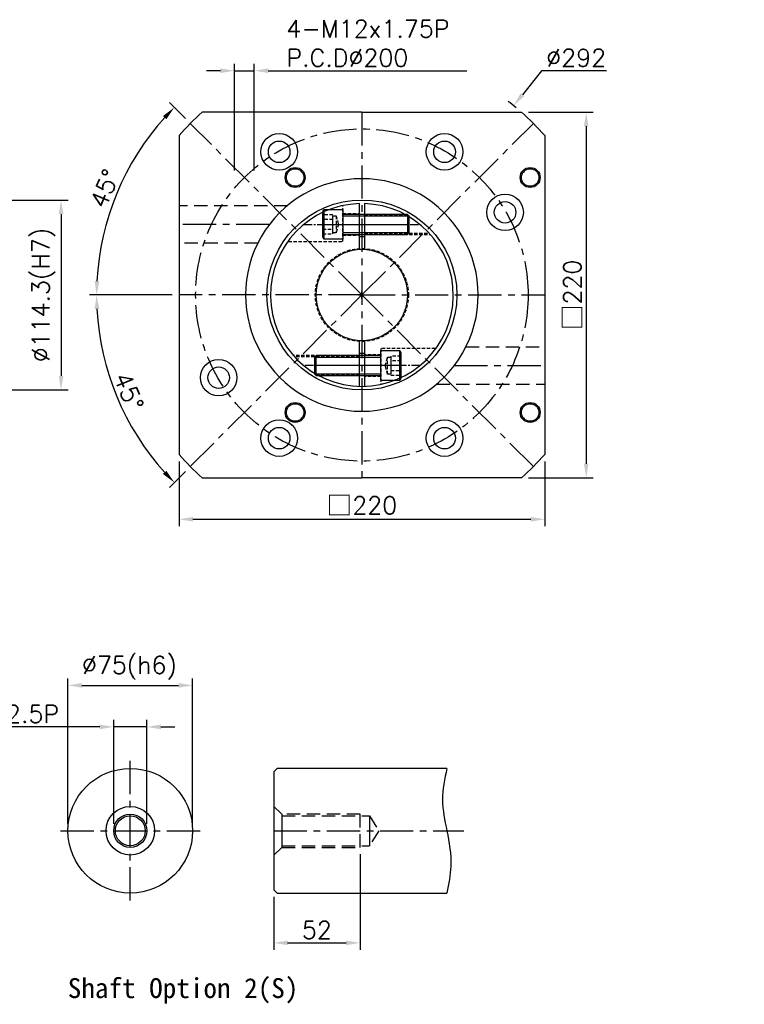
# Model space of a CAD drawing. Header units: millimetres. Extents: x -530 to 775, y -19 to 742.
# Tile 2 of 2: x 339 to 775, y 140 to 733. Entities that reach past the tile are written whole.
import ezdxf

# ---------------------------------------------------------------- set-up
doc = ezdxf.new("R2010")
doc.units = ezdxf.units.MM
doc.header["$LTSCALE"] = 4
doc.linetypes.add('CENTER', pattern=[2, 1.25, -0.25, 0.25, -0.25])
doc.linetypes.add('DASHED', pattern=[0.75, 0.5, -0.25])
for name, color, linetype in [('DIM', 6, 'Continuous'), ('M12x40L螺絲', 7, 'Continuous'), ('MF220X1-212', 7, 'Continuous'), ('MF220X1-511', 7, 'Continuous'), ('圖框', 7, 'Continuous')]:
    doc.layers.add(name, color=color, linetype=linetype)
doc.styles.get("Standard").update_dxf_attribs({"font": 'romans.shx'})
doc.dimstyles.new('R', dxfattribs={"dimscale": 4.2, "dimtxt": 2.5, "dimasz": 2, "dimexe": 1, "dimexo": 1, "dimgap": 0.6, "dimtad": 1, "dimtoh": 1, "dimdec": 4, "dimdsep": 46, "dimtxsty": 'Standard', "dimcen": 0.5, "dimdle": 1, "dimclrt": 7, "dimadec": 4, "dimazin": 2, "dimtfac": 1, "dimtdec": 4, "dimtofl": 0, "dimtmove": 0, "dimatfit": 3, "dimfxl": 0, "dimtolj": 1, "dimarcsym": 0})
doc.dimstyles.get("Standard").update_dxf_attribs({"dimscale": 4.2, "dimtxt": 2.5, "dimasz": 2, "dimexe": 1, "dimexo": 1, "dimgap": 0.6, "dimtad": 1, "dimdec": 4, "dimdsep": 46, "dimtxsty": 'Standard', "dimcen": 0.5, "dimdle": 1, "dimclrt": 7, "dimadec": 4, "dimazin": 2, "dimtfac": 1, "dimtdec": 4, "dimtofl": 0, "dimtmove": 0, "dimatfit": 3, "dimfxl": 0, "dimtolj": 1, "dimarcsym": 0})

# ---------------------------------------------------------------- blocks, each defined once
blk = doc.blocks.new('*D32')
at = {"color": 0, "lineweight": -2, "ltscale": 2}
for p, q in [((278.44, 624.47), (368.44, 624.47)), ((364.24, 616.07), (364.24, 518.57)), ((278.44, 510.17), (368.44, 510.17))]:
    blk.add_line(p, q, dxfattribs=at)
at = {"color": 0, "ltscale": 2}
for points in [[(362.84, 616.07), (365.64, 616.07), (364.24, 624.47)], [(362.84, 518.57), (365.64, 518.57), (364.24, 510.17)]]:
    blk.add_solid(points, dxfattribs=at)
at = {"layer": 'Defpoints', "color": 0, "ltscale": 2}
for p in [(274.24, 624.47), (274.24, 510.17), (364.24, 510.17)]:
    blk.add_point(p, dxfattribs=at)
at = {"color": 7, "ltscale": 2, "insert": (353.72, 567.32), "char_height": 10.5, "attachment_point": 5, "rotation": 90}
blk.add_mtext('\\A1;%%C114.3(H7)', dxfattribs=at)
blk = doc.blocks.new('*D35')
at = {"color": 0, "lineweight": -2, "ltscale": 2}
for p, q in [((431.02, 567.32), (381.42, 567.32)), ((439.02, 461.11), (429.4, 451.5))]:
    blk.add_line(p, q, dxfattribs=at)
blk.add_arc((545.22, 567.32), 159.6, 183.01591, 221.98409, dxfattribs=at)
at = {"color": 0, "ltscale": 2}
for points in [[(384.45, 558.89), (387.24, 558.96), (385.62, 567.32)], [(427.6, 461.53), (425.57, 459.6), (432.37, 454.47)]]:
    blk.add_solid(points, dxfattribs=at)
at = {"layer": 'Defpoints', "color": 0, "ltscale": 2}
for p in [(435.22, 567.32), (545.22, 567.32), (545.22, 567.32), (391.06, 526.01), (441.99, 464.08)]:
    blk.add_point(p, dxfattribs=at)
at = {"color": 7, "ltscale": 2, "insert": (404.95, 509.22), "char_height": 10.5, "attachment_point": 5, "rotation": 292.5}
blk.add_mtext('\\A1;45°', dxfattribs=at)
blk = doc.blocks.new('*D36')
at = {"color": 0, "lineweight": -2, "ltscale": 2}
for p, q in [((439.02, 673.53), (429.39, 683.15)), ((431.02, 567.32), (381.41, 567.32))]:
    blk.add_line(p, q, dxfattribs=at)
blk.add_arc((545.22, 567.32), 159.61, 138.01569, 176.98431, dxfattribs=at)
at = {"color": 0, "ltscale": 2}
for points in [[(425.56, 675.05), (427.6, 673.13), (432.36, 680.18)], [(387.23, 575.68), (384.43, 575.76), (385.61, 567.32)]]:
    blk.add_solid(points, dxfattribs=at)
at = {"layer": 'Defpoints', "color": 0, "ltscale": 2}
for p in [(441.99, 670.56), (407, 647.13), (435.22, 567.32), (545.22, 567.32), (545.22, 567.32)]:
    blk.add_point(p, dxfattribs=at)
at = {"color": 7, "ltscale": 2, "insert": (390.58, 631.38), "char_height": 10.5, "attachment_point": 5, "rotation": 67.5}
blk.add_mtext('\\A1;45°', dxfattribs=at)
blk = doc.blocks.new('*D37')
at = {"color": 0, "lineweight": -2, "ltscale": 2}
for p, q in [((653.41, 702.32), (641.78, 687.81)), ((692.43, 702.32), (653.41, 702.32)), ((545.22, 565.22), (545.22, 569.42)), ((543.12, 567.32), (547.32, 567.32))]:
    blk.add_line(p, q, dxfattribs=at)
blk.add_arc((545.22, 567.32), 146, 50.53614, 52.93953, dxfattribs=at)
at = {"color": 0, "ltscale": 2}
blk.add_solid([(640.69, 688.68), (642.87, 686.93), (636.53, 681.25)], dxfattribs=at)
at = {"layer": 'Defpoints', "color": 0, "ltscale": 2}
for p in [(636.53, 681.25), (453.92, 453.39)]:
    blk.add_point(p, dxfattribs=at)
at = {"color": 7, "ltscale": 2, "insert": (674.18, 710.09), "char_height": 10.5, "attachment_point": 5}
blk.add_mtext('\\A1;∅292', dxfattribs=at)
blk = doc.blocks.new('*D14')
at = {"color": 0, "lineweight": -2, "ltscale": 2}
for p, q in [((468.51, 642.23), (468.51, 706.52)), ((480.51, 642.23), (480.51, 706.52)), ((460.11, 702.32), (451.71, 702.32)), ((468.51, 702.32), (480.51, 702.32)), ((488.91, 702.32), (608.35, 702.32))]:
    blk.add_line(p, q, dxfattribs=at)
at = {"color": 0, "ltscale": 2}
for points in [[(460.11, 703.72), (460.11, 700.92), (468.51, 702.32)], [(488.91, 703.72), (488.91, 700.92), (480.51, 702.32)]]:
    blk.add_solid(points, dxfattribs=at)
at = {"layer": 'Defpoints', "color": 0, "ltscale": 2}
for p in [(480.51, 702.32), (468.51, 638.03), (480.51, 638.03)]:
    blk.add_point(p, dxfattribs=at)
at = {"color": 7, "ltscale": 2, "insert": (499.83, 732.84), "char_height": 10.5, "attachment_point": 1}
blk.add_mtext('\\A1;4-M12x1.75P\\PP.C.D%%C200', dxfattribs=at)
blk = doc.blocks.new('*D46')
at = {"color": 0, "lineweight": -2, "ltscale": 2}
for p, q in [((368.4, 249.04), (368.4, 336.54)), ((376.8, 332.34), (435, 332.34)), ((443.4, 249.04), (443.4, 336.54))]:
    blk.add_line(p, q, dxfattribs=at)
at = {"color": 0, "ltscale": 2}
for points in [[(376.8, 333.74), (376.8, 330.94), (368.4, 332.34)], [(435, 333.74), (435, 330.94), (443.4, 332.34)]]:
    blk.add_solid(points, dxfattribs=at)
at = {"layer": 'Defpoints', "color": 0, "ltscale": 2}
for p in [(443.4, 332.34), (368.4, 244.84), (443.4, 244.84)]:
    blk.add_point(p, dxfattribs=at)
at = {"color": 7, "ltscale": 2, "insert": (405.41, 342.86), "char_height": 10.5, "attachment_point": 5}
blk.add_mtext('\\A1;%%C75(h6)', dxfattribs=at)
blk = doc.blocks.new('*D47')
at = {"color": 0, "lineweight": -2, "ltscale": 2}
for p, q in [((395.9, 249.04), (395.9, 311.54)), ((415.9, 249.04), (415.9, 311.54)), ((387.5, 307.34), (290.09, 307.34)), ((415.9, 307.34), (395.9, 307.34)), ((424.3, 307.34), (432.7, 307.34))]:
    blk.add_line(p, q, dxfattribs=at)
at = {"color": 0, "ltscale": 2}
for points in [[(387.5, 308.74), (387.5, 305.94), (395.9, 307.34)], [(424.3, 308.74), (424.3, 305.94), (415.9, 307.34)]]:
    blk.add_solid(points, dxfattribs=at)
at = {"layer": 'Defpoints', "color": 0, "ltscale": 2}
for p in [(415.9, 307.34), (395.9, 244.84), (415.9, 244.84)]:
    blk.add_point(p, dxfattribs=at)
at = {"color": 7, "ltscale": 2, "insert": (328.86, 315.11), "char_height": 10.5, "attachment_point": 5}
blk.add_mtext('\\A1;M20x2.5P', dxfattribs=at)
blk = doc.blocks.new('*D48')
at = {"layer": 'Defpoints', "color": 0, "ltscale": 2}
for p in [(544.17, 234.84), (492.17, 209.34), (544.17, 177.34)]:
    blk.add_point(p, dxfattribs=at)
at = {"layer": '圖框', "color": 0, "lineweight": -2, "ltscale": 2}
for p, q in [((544.17, 230.64), (544.17, 173.14)), ((492.17, 205.14), (492.17, 173.14)), ((500.57, 177.34), (535.77, 177.34))]:
    blk.add_line(p, q, dxfattribs=at)
at = {"layer": '圖框', "color": 0, "ltscale": 2}
for points in [[(500.57, 178.74), (500.57, 175.94), (492.17, 177.34)], [(535.77, 178.74), (535.77, 175.94), (544.17, 177.34)]]:
    blk.add_solid(points, dxfattribs=at)
at = {"layer": '圖框', "color": 7, "ltscale": 2, "insert": (518.17, 185.11), "char_height": 10.5, "attachment_point": 5}
blk.add_mtext('\\A1;52', dxfattribs=at)
blk = doc.blocks.new('六角承窩頭螺栓M12X40L')
at = {"color": 0}
for p, q in [((-11.3, 9), (-11.3, -9)), ((39, 6), (39, -6)), ((40, 5), (0, 5)), ((40, -5), (0, -5))]:
    blk.add_line(p, q, dxfattribs=at)
at = {"color": 0, "linetype": 'CENTER'}
blk.add_line((-12, 0), (40, 0), dxfattribs=at)
at = {"color": 0}
blk.add_lwpolyline([(-11.3, -9), (-12, -7.79), (-12, 7.79), (-11.3, 9), (0, 9), (0, -9)], close=True, dxfattribs=at)
blk.add_lwpolyline([(0, -6.6, -0.414214), (0.6, -6), (39, -6), (40, -5), (40, 5), (39, 6), (0.6, 6, -0.414214), (0, 6.6)], format="xyb", dxfattribs=at)
at = {"color": 0, "linetype": 'DASHED'}
for points in [[(-12, 5.77), (-12, -5.77), (-6, -5.77), (-6, 5.77)], [(-12, 2.89), (-12, -2.89), (-6, -2.89), (-6, 2.89)], [(-6, -5.15), (-6, 5.15), (-4, 5.15), (-4, -5.15)]]:
    blk.add_lwpolyline(points, close=True, dxfattribs=at)
blk.add_lwpolyline([(-4, 5.15), (-2.62, 0), (-4, -5.15)], dxfattribs=at)
blk = doc.blocks.new('*D24')
at = {"color": 0, "lineweight": -2, "ltscale": 2}
for p, q in [((435.22, 467.12), (435.22, 428.12)), ((655.22, 467.12), (655.22, 428.12)), ((443.62, 432.32), (646.82, 432.32))]:
    blk.add_line(p, q, dxfattribs=at)
at = {"color": 0, "ltscale": 2}
for points in [[(443.62, 433.72), (443.62, 430.92), (435.22, 432.32)], [(646.82, 433.72), (646.82, 430.92), (655.22, 432.32)]]:
    blk.add_solid(points, dxfattribs=at)
at = {"layer": 'Defpoints', "color": 0, "ltscale": 2}
for p in [(435.22, 471.32), (655.22, 471.32), (655.22, 432.32)]:
    blk.add_point(p, dxfattribs=at)
at = {"color": 7, "ltscale": 2, "insert": (545.22, 440.53), "char_height": 10.5, "attachment_point": 5}
blk.add_mtext('\\A1;{\\fPMingLiU|b0|i0|c136|p18;\\H1.083x;\\C0;□}220', dxfattribs=at)
blk = doc.blocks.new('*U49')
at = {"color": 0, "ltscale": 4}
for radius in [6, 5.25]:
    blk.add_circle((0, 0), radius, dxfattribs=at)
blk = doc.blocks.new('*U50')
at = {"color": 0, "linetype": 'ByBlock', "lineweight": -2}
blk.add_blockref('*U49', (549.93, 638.03), dxfattribs=at)
for p, rotation in [((691.35, 638.03), 269.9999999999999), ((549.93, 496.61), 89.99999999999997), ((691.35, 496.61), 180)]:
    blk.add_blockref('*U49', p, dxfattribs=dict(at, rotation=rotation))
blk = doc.blocks.new('*D55')
at = {"color": 0, "lineweight": -2, "ltscale": 2}
for p, q in [((645.42, 677.32), (684.42, 677.32)), ((680.22, 668.92), (680.22, 465.72)), ((645.42, 457.32), (684.42, 457.32))]:
    blk.add_line(p, q, dxfattribs=at)
at = {"color": 0, "ltscale": 2}
for points in [[(678.82, 668.92), (681.62, 668.92), (680.22, 677.32)], [(678.82, 465.72), (681.62, 465.72), (680.22, 457.32)]]:
    blk.add_solid(points, dxfattribs=at)
at = {"layer": 'Defpoints', "color": 0, "ltscale": 2}
for p in [(641.22, 677.32), (641.22, 457.32), (680.22, 457.32)]:
    blk.add_point(p, dxfattribs=at)
at = {"color": 7, "ltscale": 2, "insert": (672.02, 567.32), "char_height": 10.5, "attachment_point": 5, "rotation": 90}
blk.add_mtext('\\A1;{\\fPMingLiU|b0|i0|c136|p18;\\H1.083x;\\C0;□}220', dxfattribs=at)

msp = doc.modelspace()

# ---------------------------------------------------------------- linework, layer by layer
at = {"color": 0, "linetype": 'CENTER', "ltscale": 4}
for p, q in [((545.22447, 677.32217), (545.22447, 457.32217)), ((489.60288, 609.82329), (435.22447, 609.82329)), ((545.22447, 567.32217), (435.22447, 567.32217)), ((441.98683, 464.08453), (545.22447, 567.32217)), ((545.22447, 567.32217), (655.22447, 567.32217)), ((648.46211, 464.08453), (545.22447, 567.32217)), ((600.84605, 524.82217), (655.22447, 524.82217)), ((405.90065, 202.84316), (405.90065, 286.84316)), ((363.90065, 244.84316), (447.90065, 244.84316)), ((492.17313, 244.84316), (606.67076, 244.84316))]:
    msp.add_line(p, q, dxfattribs=at)
at = {"color": 0, "linetype": 'DASHED', "ltscale": 4}
for p, q in [((500.38089, 621.07329), (435.22447, 621.07329)), ((482.58702, 598.57329), (435.22447, 598.57329)), ((607.86191, 536.07217), (655.22447, 536.07217)), ((590.06804, 513.57217), (655.22447, 513.57217)), ((497.17313, 254.84316), (492.17313, 259.46196)), ((544.17313, 254.84316), (497.17313, 254.84316)), ((497.17313, 253.84316), (549.82028, 253.84316)), ((544.17313, 234.84316), (544.17313, 254.84316)), ((549.82028, 253.84316), (555.49852, 244.84316)), ((555.49852, 244.84316), (549.82028, 235.84316)), ((497.17313, 234.84316), (492.17313, 230.22435)), ((497.17313, 235.84316), (549.82028, 235.84316)), ((497.17313, 234.84316), (544.17313, 234.84316))]:
    msp.add_line(p, q, dxfattribs=at)
at = {"color": 0, "ltscale": 4}
for p, q in [((494.17313, 282.34316), (492.17313, 280.34316)), ((492.17313, 280.34316), (492.17313, 209.34316)), ((596.37313, 282.34316), (494.17313, 282.34316)), ((497.17313, 254.84316), (497.17313, 234.84316)), ((549.82028, 253.84316), (549.82028, 235.84316)), ((494.17313, 207.34316), (492.17313, 209.34316)), ((494.17313, 207.34316), (596.37313, 207.34316))]:
    msp.add_line(p, q, dxfattribs=at)
for points in [[(545.22447, 677.32217), (449.22437, 677.32217, 0.033941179), (435.22447, 663.32229), (435.22447, 471.32206, 0.033941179), (449.22437, 457.32217), (545.22447, 457.32217)], [(545.22447, 677.32217), (641.22457, 677.32217, -0.033941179), (655.22447, 663.32229), (655.22447, 471.32206, -0.033941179), (641.22457, 457.32217), (545.22447, 457.32217)]]:
    msp.add_lwpolyline(points, format="xyb", dxfattribs=at)
at = {"color": 0, "linetype": 'CENTER', "ltscale": 4}
for points in [[(545.22447, 567.32217), (441.98683, 670.55981)], [(545.22447, 567.32217), (648.46211, 670.55981)]]:
    msp.add_lwpolyline(points, dxfattribs=at)
msp.add_circle((545.22475, 567.32245), 100, dxfattribs=at)
msp.add_circle((545.22447, 567.32273), 57.15)
at = {"color": 0, "ltscale": 4}
for radius in [37.5, 14.6188, 10, 9]:
    msp.add_circle((405.90065, 244.84316), radius, dxfattribs=at)
for centre, start, end in [((545.22437, 567.32217), 89.99990595, 270.00009405), ((545.22457, 567.32217), 269.99990595, 90.00009405)]:
    msp.add_arc(centre, 70, start, end, dxfattribs=at)
msp.add_spline([(596.37313, 282.34316), (593.72694, 263.46449), (596.37313, 244.84316), (598.72327, 223.61389), (596.37313, 207.34316)], degree=3, dxfattribs=at)
at = {"layer": 'MF220X1-212', "color": 0}
for p, q in [((543.72447, 594.78113), (543.72447, 622.30227)), ((546.72447, 622.30227), (546.72447, 594.78114)), ((543.72447, 512.34319), (543.72447, 539.86302)), ((546.72447, 539.86301), (546.72447, 512.34319))]:
    msp.add_line(p, q, dxfattribs=at)
at = {"layer": 'MF220X1-212', "color": 0, "linetype": 'DASHED'}
for p, q in [((533.72447, 599.50953), (533.72447, 621.10702)), ((533.72447, 616.32273), (543.72447, 616.32273)), ((546.72447, 615.82273), (571.16189, 615.82273)), ((546.72447, 615.07273), (572.51801, 615.07273)), ((546.72447, 604.57273), (585.68973, 604.57273)), ((501.17365, 599.50953), (533.72447, 599.50953)), ((533.72447, 603.32273), (543.72447, 603.32273)), ((546.72447, 603.82273), (586.36751, 603.82273)), ((589.27528, 535.13594), (556.72447, 535.13594)), ((556.72447, 535.13594), (556.72447, 513.53844)), ((543.72447, 530.82273), (504.08142, 530.82273)), ((543.72447, 530.07273), (504.7592, 530.07273)), ((556.72447, 531.32273), (546.72447, 531.32273)), ((543.72447, 519.57273), (517.93092, 519.57273)), ((543.72447, 518.82273), (519.28704, 518.82273)), ((556.72447, 518.32273), (546.72447, 518.32273))]:
    msp.add_line(p, q, dxfattribs=at)
at = {"layer": 'MF220X1-212', "color": 0, "linetype": 'CENTER'}
for p, q in [((510.31387, 609.82273), (580.13507, 609.82273)), ((580.13507, 524.82273), (510.31387, 524.82273))]:
    msp.add_line(p, q, dxfattribs=at)
at = {"layer": 'MF220X1-212', "color": 0, "linetype": 'DASHED'}
msp.add_circle((545.22447, 567.32217), 28, dxfattribs=at)
at = {"layer": 'MF220X1-212', "color": 0}
msp.add_circle((545.22457, 567.32207), 27.5, dxfattribs=at)
for radius, start, end in [(55, 91.56280595, 88.43719405), (35, 87.54371428, 92.45628572), (35, 267.54371428, 272.45628572)]:
    msp.add_arc((545.22447, 567.32273), radius, start, end, dxfattribs=at)
at = {"layer": 'MF220X1-511'}
for centre, radius in [((495.47457, 653.4918), 11), ((594.97457, 653.4918), 11), ((495.47457, 653.4918), 6.5), ((594.97457, 653.4918), 6.5), ((631.39409, 617.07227), 11), ((631.39409, 617.07227), 6.5), ((459.05504, 517.57227), 11), ((459.05504, 517.57227), 6.5), ((495.47457, 481.15274), 11), ((594.97457, 481.15274), 11), ((495.47457, 481.15274), 6.5), ((594.97457, 481.15274), 6.5)]:
    msp.add_circle(centre, radius, dxfattribs=at)

# ---------------------------------------------------------------- block references
msp.add_blockref('*U50', (-44.8543, 0))
at = {"layer": 'M12x40L螺絲', "color": 0}
msp.add_blockref('六角承窩頭螺栓M12X40L', (533.72447, 609.82273), dxfattribs=at)
at = {"layer": 'M12x40L螺絲', "color": 0, "rotation": 180}
msp.add_blockref('六角承窩頭螺栓M12X40L', (556.72447, 524.82273), dxfattribs=at)

# ---------------------------------------------------------------- texts
at = {"color": 0, "insert": (368.25956, 156.11443), "char_height": 12, "width": 173.7089069, "attachment_point": 1}
msp.add_mtext('{\\fDFKai-SB|b1|i0|c0|p65;Shaft Option 2(S)}', dxfattribs=at)
at = {"layer": 'DIM', "color": 7, "char_height": 1.666667}
for insert, attachment_point in [((775.33333, 499.66667), 9), ((743.66667, 492.83333), 1), ((718.16667, 476.83333), 1)]:
    msp.add_mtext('\\A1;', dxfattribs=dict(at, insert=insert, attachment_point=attachment_point))

# ---------------------------------------------------------------- dimensions: what is measured, and where the dimension line sits
at = {"color": 0, "ltscale": 2}
for base, p1, p2, text, override, picture, middle in [((480.51379, 702.32217), (468.51379, 638.03285), (480.51379, 638.03285), '4-M<>x1.75P\\PP.C.D%%C200', {"dimtofl": 1}, '*D14', (552.83379, 702.32217)), ((443.40065, 332.34316), (368.40065, 244.84316), (443.40065, 244.84316), '%%C<>(h6)', {"dimtmove": 0}, '*D46', (405.41205, 332.34316)), ((415.90065, 307.34316), (395.90065, 244.84316), (415.90065, 244.84316), 'M<>x2.5P', {"dimtofl": 1, "dimtmove": 0}, '*D47', (328.85935, 307.34316))]:
    dim = msp.add_linear_dim(base=base, p1=p1, p2=p2, text=text, dimstyle='Standard', override=override, dxfattribs=at)
    dim.commit()
    dim.dimension.update_dxf_attribs({"geometry": picture, "text_midpoint": middle, "dimtype": 160})
dim = msp.add_diameter_dim_2p(p1=(453.92183, 453.3932), p2=(636.5273, 681.25114), dimstyle='R', dxfattribs=at)
dim.commit()
dim.dimension.update_dxf_attribs({"geometry": '*D37', "text_midpoint": (674.18364, 702.32217), "dimtype": 163})
for base, line1, picture, middle in [((406.99643, 647.12816), ((545.22447, 567.32217), (441.98683, 670.55981)), '*D36', (390.58368, 631.37648)), ((391.06223, 526.01453), ((441.98683, 464.08453), (545.22447, 567.32217)), '*D35', (404.95138, 509.21916))]:
    dim = msp.add_angular_dim_2l(base=base, line1=line1, line2=((545.22447, 567.32217), (435.22447, 567.32217)), dimstyle='Standard', dxfattribs=at)
    dim.commit()
    dim.dimension.update_dxf_attribs({"geometry": picture, "text_midpoint": middle})
dim = msp.add_linear_dim(base=(680.22447, 457.32217), p1=(641.22457, 677.32217), p2=(641.22457, 457.32217), angle=90, text='{\\fPMingLiU|b0|i0|c136|p18;\\H1.083x;\\C0;□}<>', dimstyle='Standard', dxfattribs=at)
dim.commit()
dim.dimension.update_dxf_attribs({"geometry": '*D55', "text_midpoint": (672.01872, 567.32217)})
dim = msp.add_linear_dim(base=(364.24151, 510.17217), p1=(274.24151, 624.47217), p2=(274.24151, 510.17217), angle=90, text='%%C<>(H7)', dimstyle='Standard', dxfattribs=at)
dim.commit()
dim.dimension.update_dxf_attribs({"geometry": '*D32', "text_midpoint": (364.24151, 567.32217), "dimtype": 160})
dim = msp.add_linear_dim(base=(655.22447, 432.32217), p1=(435.22447, 471.32273), p2=(655.22447, 471.32273), text='{\\fPMingLiU|b0|i0|c136|p18;\\H1.083x;\\C0;□}<>', dimstyle='Standard', dxfattribs=at)
dim.commit()
dim.dimension.update_dxf_attribs({"geometry": '*D24', "text_midpoint": (545.22447, 440.52792)})
at = {"layer": '圖框', "color": 0, "ltscale": 2}
dim = msp.add_linear_dim(base=(544.17313, 177.34316), p1=(492.17313, 209.34316), p2=(544.17313, 234.84316), dimstyle='Standard', dxfattribs=at)
dim.commit()
dim.dimension.update_dxf_attribs({"geometry": '*D48', "text_midpoint": (518.17313, 185.11316)})

doc.saveas('drawing.dxf')
